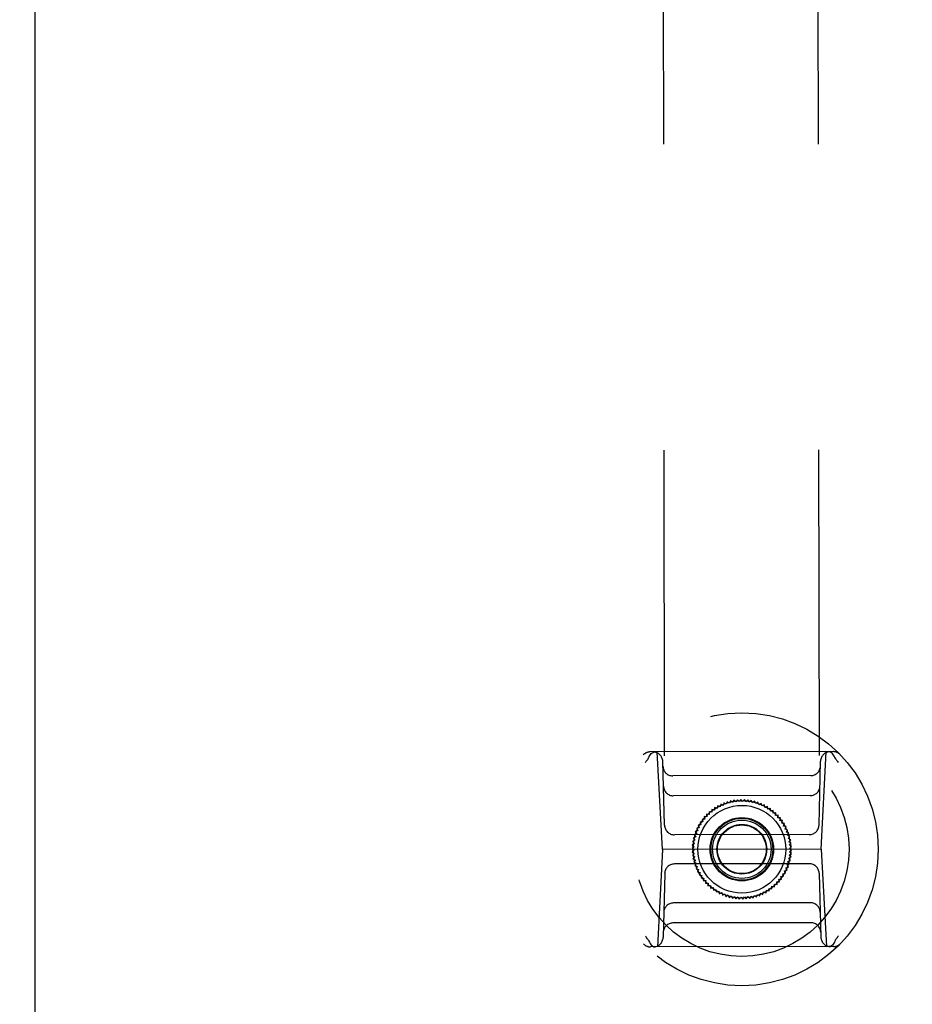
# Model space of a CAD drawing. Header units: inches. Extents: x 0 to 225, y 0 to 145.
# Tile 26 of 104: x 73.84 to 77.44, y 46.2 to 50.17. Entities that reach past the tile are written whole.
import ezdxf

# ---------------------------------------------------------------- set-up
doc = ezdxf.new("R2010")
doc.units = ezdxf.units.IN
doc.header["$LTSCALE"] = 12.349732
doc.header["$MEASUREMENT"] = 0
doc.linetypes.add('HIDDEN', pattern=[0.2, 0.1, -0.1])
doc.layers.get('0').update_dxf_attribs({"linetype": 'CONTINUOUS'})
for name, color, linetype in [('02___PRT_ALL_AXES', 7, 'CONTINUOUS'), ('DEFAULT_2', 8, 'HIDDEN'), ('DIMENSIONS', 7, 'CONTINUOUS')]:
    doc.layers.add(name, color=color, linetype=linetype)
doc.styles.get("Standard").update_dxf_attribs({"font": 'txt', "width": 0.8})
doc.dimstyles.new('DIMSTYLE_3', dxfattribs={"dimtxt": 1.030245, "dimasz": 1.320827, "dimexe": 0.09, "dimexo": 0.07, "dimgap": 0.039, "dimtad": 0, "dimtih": 1, "dimtoh": 1, "dimzin": 4, "dimdsep": 46, "dimtxsty": 'Standard', "dimblk": '_FILLED', "dimblk1": '_FILLED', "dimblk2": '_FILLED', "dimcen": 0.09, "dimadec": 0, "dimazin": 0, "dimtfac": 1, "dimtofl": 0, "dimtmove": 0, "dimatfit": 3, "dimldrblk": '_FILLED', "dimfxl": 0, "dimtolj": 1, "dimtzin": 4, "dimarcsym": 0})

# ---------------------------------------------------------------- blocks, each defined once
blk = doc.blocks.new('_FILLED')
at = {"color": 0, "linetype": 'ByBlock'}
blk.add_solid([(0, 0), (-1, 0.2), (-1, -0.2)], dxfattribs=at)
blk = doc.blocks.new('*D13')
at = {"layer": 'DIMENSIONS', "color": 2, "linetype": 'Continuous'}
for p, q in [((73.9021, 93.3485), (71.2605, 93.3485)), ((77.5271, 93.3485), (79.7423, 93.3485))]:
    blk.add_line(p, q, dxfattribs=at)
at = {"layer": 'DIMENSIONS', "color": 2, "linetype": 'Continuous', "xscale": 1.3208269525, "yscale": 1.3208269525, "zscale": 1.3208269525}
blk.add_blockref('_FILLED', (73.9021, 93.3485), dxfattribs=at)
at = {"layer": 'DIMENSIONS', "color": 2, "linetype": 'Continuous', "xscale": 1.3208269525, "yscale": 1.3208269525, "zscale": 1.3208269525, "rotation": 180}
blk.add_blockref('_FILLED', (77.5271, 93.3485), dxfattribs=at)
at = {"layer": 'DIMENSIONS', "color": 2, "linetype": 'Continuous', "insert": (80.2574, 93.8636), "char_height": 1.03025, "width": 3.296784, "attachment_point": 1, "line_spacing_factor": 0.9}
blk.add_mtext('3.63', dxfattribs=at)
blk = doc.blocks.new('*D14')
at = {"layer": 'DIMENSIONS', "color": 2, "linetype": 'Continuous'}
for p, q in [((68.4021, 91.1321), (66.6178, 91.1321)), ((72.0271, 91.1321), (74.6688, 91.1321))]:
    blk.add_line(p, q, dxfattribs=at)
at = {"layer": 'DIMENSIONS', "color": 2, "linetype": 'Continuous', "xscale": 1.3208269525, "yscale": 1.3208269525, "zscale": 1.3208269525}
blk.add_blockref('_FILLED', (68.4021, 91.1321), dxfattribs=at)
at = {"layer": 'DIMENSIONS', "color": 2, "linetype": 'Continuous', "xscale": 1.3208269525, "yscale": 1.3208269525, "zscale": 1.3208269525, "rotation": 180}
blk.add_blockref('_FILLED', (72.0271, 91.1321), dxfattribs=at)
at = {"layer": 'DIMENSIONS', "color": 2, "linetype": 'Continuous', "insert": (66.1027, 91.6472), "char_height": 1.03025, "width": 3.296784, "attachment_point": 3, "line_spacing_factor": 0.9}
blk.add_mtext('3.63', dxfattribs=at)

msp = doc.modelspace()

# ---------------------------------------------------------------- linework, layer by layer
at = {"color": 3, "linetype": 'Continuous'}
msp.add_line((73.9021, 42.6757), (73.9021, 104.9677), dxfattribs=at)
at = {"layer": '02___PRT_ALL_AXES', "color": 8, "linetype": 'HIDDEN'}
for p, q in [((77.0269, 73.1349), (77.0736, 43.635)), ((76.4019, 73.1339), (76.4486, 43.634))]:
    msp.add_line(p, q, dxfattribs=at)
at = {"layer": 'DEFAULT_2', "color": 8, "linetype": 'HIDDEN'}
for p, q in [((77.1248, 47.2163), (76.3861, 47.2151)), ((76.4352, 46.8215), (76.4139, 47.2151)), ((77.0769, 46.8225), (77.0969, 47.2162)), ((76.4441, 46.9189), (76.4369, 47.1768)), ((77.0678, 46.9199), (77.0741, 47.1778)), ((77.0343, 47.1197), (76.4769, 47.1188)), ((77.0323, 47.0389), (76.4791, 47.0381)), ((76.6837, 47.0096), (76.6804, 46.9994)), ((76.693, 47.0042), (76.6837, 47.0096)), ((76.697, 47.0142), (76.693, 47.0042)), ((76.7059, 47.0081), (76.697, 47.0142)), ((76.7105, 47.0179), (76.7059, 47.0081)), ((76.719, 47.0112), (76.7105, 47.0179)), ((76.7243, 47.0206), (76.719, 47.0112)), ((76.7323, 47.0133), (76.7243, 47.0206)), ((76.7382, 47.0223), (76.7323, 47.0133)), ((76.7457, 47.0145), (76.7382, 47.0223)), ((76.7522, 47.0231), (76.7457, 47.0145)), ((76.7591, 47.0148), (76.7522, 47.0231)), ((76.7663, 47.0228), (76.7591, 47.0148)), ((76.7726, 47.0141), (76.7663, 47.0228)), ((76.7803, 47.0216), (76.7726, 47.0141)), ((76.7859, 47.0125), (76.7803, 47.0216)), ((76.7941, 47.0195), (76.7859, 47.0125)), ((76.7991, 47.0099), (76.7941, 47.0195)), ((76.8078, 47.0163), (76.7991, 47.0099)), ((76.8122, 47.0065), (76.8078, 47.0163)), ((76.8212, 47.0122), (76.8122, 47.0065)), ((76.8249, 47.0021), (76.8212, 47.0122)), ((76.8344, 47.0072), (76.8249, 47.0021)), ((76.8373, 46.9969), (76.8344, 47.0072)), ((76.6345, 46.9716), (76.6239, 46.9735)), ((76.6239, 46.9735), (76.6243, 46.9628)), ((76.6348, 46.9824), (76.6345, 46.9716)), ((76.6452, 46.9798), (76.6348, 46.9824)), ((76.6463, 46.9905), (76.6452, 46.9798)), ((76.6565, 46.9871), (76.6463, 46.9905)), ((76.6583, 46.9977), (76.6565, 46.9871)), ((76.6683, 46.9936), (76.6583, 46.9977)), ((76.6708, 47.0041), (76.6683, 46.9936)), ((76.6804, 46.9994), (76.6708, 47.0041)), ((76.8471, 47.0013), (76.8373, 46.9969)), ((76.8493, 46.9908), (76.8471, 47.0013)), ((76.8594, 46.9945), (76.8493, 46.9908)), ((76.8608, 46.9839), (76.8594, 46.9945)), ((76.8712, 46.9869), (76.8608, 46.9839)), ((76.8719, 46.9762), (76.8712, 46.9869)), ((76.8824, 46.9785), (76.8719, 46.9762)), ((76.8824, 46.9677), (76.8824, 46.9785)), ((76.893, 46.9693), (76.8824, 46.9677)), ((76.8922, 46.9585), (76.893, 46.9693)), ((76.5979, 46.9323), (76.5872, 46.9312)), ((76.5872, 46.9312), (76.5906, 46.921)), ((76.606, 46.9431), (76.5953, 46.9428)), ((76.5953, 46.9428), (76.5979, 46.9323)), ((76.6148, 46.9533), (76.6041, 46.9537)), ((76.6041, 46.9537), (76.606, 46.9431)), ((76.6243, 46.9628), (76.6136, 46.964)), ((76.6136, 46.964), (76.6148, 46.9533)), ((76.9029, 46.9594), (76.8922, 46.9585)), ((76.9014, 46.9487), (76.9029, 46.9594)), ((76.9122, 46.9488), (76.9014, 46.9487)), ((76.9099, 46.9383), (76.9122, 46.9488)), ((76.9206, 46.9376), (76.9099, 46.9383)), ((76.9176, 46.9273), (76.9206, 46.9376)), ((76.9283, 46.9258), (76.9176, 46.9273)), ((76.5785, 46.897), (76.5682, 46.8938)), ((76.5682, 46.8938), (76.5737, 46.8845)), ((76.5841, 46.9092), (76.5737, 46.9067)), ((76.5737, 46.9067), (76.5785, 46.897)), ((76.5906, 46.921), (76.58, 46.9192)), ((76.58, 46.9192), (76.5841, 46.9092)), ((76.9246, 46.9157), (76.9283, 46.9258)), ((76.9351, 46.9136), (76.9246, 46.9157)), ((76.9307, 46.9037), (76.9351, 46.9136)), ((76.9411, 46.9008), (76.9307, 46.9037)), ((76.936, 46.8914), (76.9411, 46.9008)), ((76.9461, 46.8878), (76.936, 46.8914)), ((76.9404, 46.8786), (76.9461, 46.8878)), ((77.0285, 46.8815), (76.4835, 46.8806)), ((76.5667, 46.8585), (76.5574, 46.8531)), ((76.5574, 46.8531), (76.5646, 46.8452)), ((76.5697, 46.8716), (76.56, 46.8669)), ((76.56, 46.8669), (76.5667, 46.8585)), ((76.5737, 46.8845), (76.5637, 46.8805)), ((76.5637, 46.8805), (76.5697, 46.8716)), ((76.9502, 46.8743), (76.9404, 46.8786)), ((76.9439, 46.8656), (76.9502, 46.8743)), ((76.9534, 46.8607), (76.9439, 46.8656)), ((76.9465, 46.8524), (76.9534, 46.8607)), ((76.9556, 46.8468), (76.9465, 46.8524)), ((76.4352, 46.8215), (76.4152, 46.4277)), ((77.0769, 46.8225), (76.4352, 46.8215)), ((76.5635, 46.8318), (76.555, 46.8252)), ((76.555, 46.8252), (76.5633, 46.8183)), ((76.5633, 46.8183), (76.5553, 46.8111)), ((76.5553, 46.8111), (76.564, 46.8049)), ((76.5646, 46.8452), (76.5557, 46.8392)), ((76.5557, 46.8392), (76.5635, 46.8318)), ((76.9481, 46.8391), (76.9556, 46.8468)), ((76.9569, 46.8328), (76.9481, 46.8391)), ((76.9486, 46.8122), (76.9572, 46.8188)), ((76.9564, 46.8048), (76.9486, 46.8122)), ((76.9489, 46.8256), (76.9569, 46.8328)), ((76.9572, 46.8188), (76.9489, 46.8256)), ((77.0769, 46.8225), (77.0982, 46.4288)), ((76.564, 46.8049), (76.5565, 46.7972)), ((76.5565, 46.7972), (76.5657, 46.7915)), ((76.5657, 46.7915), (76.5587, 46.7833)), ((76.5587, 46.7833), (76.5683, 46.7783)), ((76.5683, 46.7783), (76.5619, 46.7696)), ((76.5619, 46.7696), (76.5718, 46.7653)), ((76.9424, 46.7724), (76.9521, 46.777)), ((76.9485, 46.7635), (76.9424, 46.7724)), ((76.9454, 46.7855), (76.9548, 46.7908)), ((76.9521, 46.777), (76.9454, 46.7855)), ((76.9475, 46.7988), (76.9564, 46.8048)), ((76.9548, 46.7908), (76.9475, 46.7988)), ((77.0286, 46.7634), (76.4837, 46.7625)), ((76.5718, 46.7653), (76.566, 46.7562)), ((76.566, 46.7562), (76.5762, 46.7526)), ((76.5762, 46.7526), (76.5711, 46.7431)), ((76.5711, 46.7431), (76.5814, 46.7402)), ((76.5814, 46.7402), (76.577, 46.7304)), ((76.577, 46.7304), (76.5876, 46.7282)), ((76.5876, 46.7282), (76.5838, 46.7181)), ((76.928, 46.7347), (76.9385, 46.7373)), ((76.9321, 46.7248), (76.928, 46.7347)), ((76.9337, 46.7469), (76.9439, 46.7502)), ((76.9385, 46.7373), (76.9337, 46.7469)), ((76.9385, 46.7595), (76.9485, 46.7635)), ((76.9439, 46.7502), (76.9385, 46.7595)), ((76.4444, 46.7241), (76.438, 46.4661)), ((76.5838, 46.7181), (76.5945, 46.7167)), ((76.5945, 46.7167), (76.5915, 46.7064)), ((76.5915, 46.7064), (76.6023, 46.7057)), ((76.6023, 46.7057), (76.6, 46.6952)), ((76.6, 46.6952), (76.6107, 46.6952)), ((76.6107, 46.6952), (76.6092, 46.6846)), ((76.8973, 46.6907), (76.9081, 46.6903)), ((76.8985, 46.68), (76.8973, 46.6907)), ((76.9061, 46.7009), (76.9169, 46.7012)), ((76.9081, 46.6903), (76.9061, 46.7009)), ((76.9142, 46.7116), (76.9249, 46.7127)), ((76.9169, 46.7012), (76.9142, 46.7116)), ((76.9215, 46.7229), (76.9321, 46.7248)), ((76.9249, 46.7127), (76.9215, 46.7229)), ((77.0681, 46.7251), (77.0752, 46.4671)), ((76.6092, 46.6846), (76.6199, 46.6854)), ((76.6199, 46.6854), (76.6191, 46.6747)), ((76.6191, 46.6747), (76.6298, 46.6762)), ((76.6298, 46.6762), (76.6298, 46.6655)), ((76.6298, 46.6655), (76.6403, 46.6678)), ((76.6403, 46.6678), (76.641, 46.6571)), ((76.641, 46.6571), (76.6513, 46.6601)), ((76.6513, 46.6601), (76.6528, 46.6494)), ((76.6528, 46.6494), (76.6629, 46.6532)), ((76.6629, 46.6532), (76.6651, 46.6426)), ((76.8414, 46.6398), (76.8439, 46.6503)), ((76.8439, 46.6503), (76.8539, 46.6462)), ((76.8539, 46.6462), (76.8556, 46.6569)), ((76.8556, 46.6569), (76.8659, 46.6535)), ((76.8659, 46.6535), (76.8669, 46.6642)), ((76.8669, 46.6642), (76.8774, 46.6616)), ((76.8774, 46.6616), (76.8777, 46.6723)), ((76.8777, 46.6723), (76.8883, 46.6704)), ((76.8878, 46.6812), (76.8985, 46.68)), ((76.8883, 46.6704), (76.8878, 46.6812)), ((76.6651, 46.6426), (76.6749, 46.6471)), ((76.6749, 46.6471), (76.6778, 46.6367)), ((76.6778, 46.6367), (76.6873, 46.6419)), ((76.6873, 46.6419), (76.6909, 46.6317)), ((76.6909, 46.6317), (76.7, 46.6375)), ((76.7, 46.6375), (76.7043, 46.6276)), ((76.7043, 46.6276), (76.713, 46.634)), ((76.713, 46.634), (76.718, 46.6245)), ((76.718, 46.6245), (76.7262, 46.6315)), ((76.7262, 46.6315), (76.7319, 46.6223)), ((76.7319, 46.6223), (76.7396, 46.6299)), ((76.7396, 46.6299), (76.7459, 46.6211)), ((76.7459, 46.6211), (76.753, 46.6292)), ((76.753, 46.6292), (76.7599, 46.6209)), ((76.7599, 46.6209), (76.7665, 46.6294)), ((76.7665, 46.6294), (76.7739, 46.6217)), ((76.7739, 46.6217), (76.7799, 46.6306)), ((76.7799, 46.6306), (76.7878, 46.6234)), ((76.7878, 46.6234), (76.7932, 46.6328)), ((76.7932, 46.6328), (76.8016, 46.6261)), ((76.8016, 46.6261), (76.8063, 46.6358)), ((76.8063, 46.6358), (76.8152, 46.6297)), ((76.8152, 46.6297), (76.8191, 46.6398)), ((76.8191, 46.6398), (76.8284, 46.6343)), ((76.8284, 46.6343), (76.8317, 46.6446)), ((76.8317, 46.6446), (76.8414, 46.6398)), ((77.033, 46.6059), (76.4798, 46.605)), ((77.0353, 46.5252), (76.4778, 46.5243)), ((77.126, 46.4289), (76.3874, 46.4277))]:
    msp.add_line(p, q, dxfattribs=at)
for points in [[(76.3799, 47.1915), (76.3817, 47.1965), (76.3841, 47.2011), (76.3869, 47.2052), (76.39, 47.2087), (76.3935, 47.2114), (76.3973, 47.2135), (76.4012, 47.2147), (76.4052, 47.2151)], [(77.1311, 47.1927), (77.1292, 47.1977), (77.1269, 47.2023), (77.1241, 47.2064), (77.1209, 47.2098), (77.1174, 47.2126), (77.1136, 47.2146), (77.1097, 47.2158), (77.1057, 47.2162)], [(76.3788, 47.1895), (76.3767, 47.1866), (76.3745, 47.1837), (76.3724, 47.1807), (76.3703, 47.1778), (76.3682, 47.1748), (76.3661, 47.1718)], [(76.3788, 47.1895), (76.379, 47.1898), (76.3792, 47.1901), (76.3794, 47.1904), (76.3796, 47.1908), (76.3797, 47.1911), (76.3799, 47.1915)], [(77.1322, 47.1907), (77.1319, 47.191), (77.1317, 47.1913), (77.1315, 47.1916), (77.1314, 47.192), (77.1312, 47.1923), (77.1311, 47.1927)], [(77.1322, 47.1907), (77.1343, 47.1878), (77.1365, 47.1849), (77.1386, 47.1819), (77.1408, 47.179), (77.1429, 47.176), (77.145, 47.173)], [(76.38, 46.4533), (76.3778, 46.4562), (76.3757, 46.4591), (76.3735, 46.462), (76.3714, 46.465), (76.3693, 46.4679), (76.3672, 46.4709)], [(76.38, 46.4533), (76.3802, 46.453), (76.3804, 46.4527), (76.3806, 46.4523), (76.3808, 46.452), (76.3809, 46.4516), (76.381, 46.4513)], [(76.381, 46.4513), (76.3829, 46.4463), (76.3853, 46.4416), (76.3881, 46.4376), (76.3913, 46.4341), (76.3948, 46.4314), (76.3985, 46.4294), (76.4024, 46.4281), (76.4064, 46.4277)], [(77.1323, 46.4525), (77.1304, 46.4474), (77.1281, 46.4428), (77.1253, 46.4387), (77.1221, 46.4353), (77.1186, 46.4325), (77.1149, 46.4305), (77.1109, 46.4292), (77.107, 46.4288)], [(77.1333, 46.4545), (77.1331, 46.4542), (77.1329, 46.4539), (77.1327, 46.4535), (77.1325, 46.4532), (77.1324, 46.4528), (77.1323, 46.4525)], [(77.1333, 46.4545), (77.1355, 46.4574), (77.1376, 46.4603), (77.1398, 46.4632), (77.1419, 46.4662), (77.144, 46.4691), (77.1461, 46.4721)]]:
    msp.add_lwpolyline(points, dxfattribs=at)
for radius in [0.5512, 0.4331, 0.1969, 0.1772, 0.128, 0.125, 0.1179, 0.1004, 0.0984]:
    msp.add_circle((76.7561, 46.822), radius, dxfattribs=at)
for centre, start, end in [((76.3862, 47.1757), 90.0907, 136.2777), ((76.3976, 47.1757), 1.5907, 90.0907), ((77.1135, 47.1769), 90.0907, 178.5907), ((77.1248, 47.1769), 43.9038, 90.0907), ((76.4768, 47.1581), 181.5907, 270.0907), ((77.0343, 47.159), 270.0907, 358.5907), ((76.4791, 47.0774), 181.5907, 270.0907), ((77.0323, 47.0783), 270.0907, 358.5907), ((76.4834, 46.92), 181.5907, 270.0907), ((77.0284, 46.9208), 270.0907, 358.5907), ((76.4837, 46.7231), 90.0907, 178.5907), ((77.0287, 46.724), 1.5907, 90.0907), ((76.4799, 46.5656), 90.0907, 178.5907), ((77.0331, 46.5665), 1.5907, 90.0907), ((76.4779, 46.4849), 90.0907, 178.5907), ((77.0353, 46.4858), 1.5907, 90.0907), ((76.3987, 46.4671), 270.0907, 358.5907), ((77.1146, 46.4682), 181.5907, 270.0907), ((76.3873, 46.4671), 223.9038, 270.0907), ((77.126, 46.4682), 270.0907, 316.2777)]:
    msp.add_arc(centre, 0.0394, start, end, dxfattribs=at)

# ---------------------------------------------------------------- dimensions: what is measured, and where the dimension line sits
at = {"layer": 'DIMENSIONS', "color": 2, "linetype": 'Continuous'}
dim = msp.add_linear_dim(base=(73.9021050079, 93.3485144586), p1=(77.5271050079, 103.9466635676), p2=(73.9021050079, 42.6956635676), angle=180, dimstyle='DIMSTYLE_3', dxfattribs=at)
dim.commit()
dim.dimension.update_dxf_attribs({"geometry": '*D13', "text_midpoint": (81.9058144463, 93.3485144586), "dimtype": 160})
dim = msp.add_linear_dim(base=(72.0271050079, 91.1320831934), p1=(68.4021050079, 74.6966635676), p2=(72.0271050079, 42.6956635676), dimstyle='DIMSTYLE_3', dxfattribs=at)
dim.commit()
dim.dimension.update_dxf_attribs({"geometry": '*D14', "text_midpoint": (64.4543222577, 91.1320831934), "dimtype": 160})

doc.saveas('drawing.dxf')
